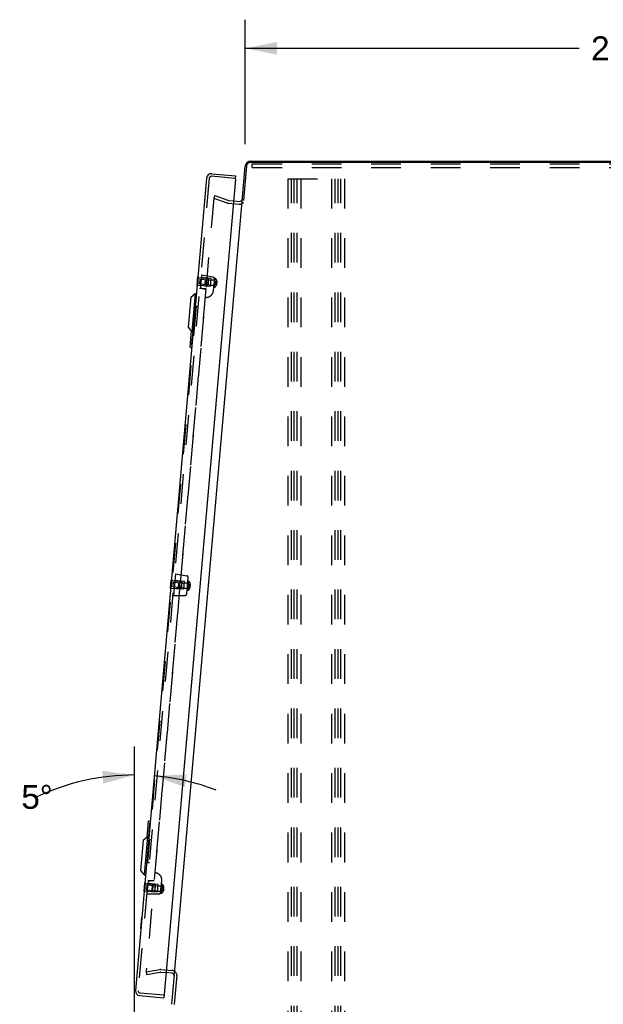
# Model space of a CAD drawing. Header units: inches. Extents: x 0 to 155, y 0 to 100.
# Tile 83 of 102: x 83 to 100, y 18 to 46. Entities that reach past the tile are written whole.
import ezdxf

# ---------------------------------------------------------------- set-up
doc = ezdxf.new("R2010")
doc.units = ezdxf.units.IN
doc.header["$LTSCALE"] = 8.5
doc.header["$MEASUREMENT"] = 0
doc.linetypes.add('HIDDEN', pattern=[0.2, 0.1, -0.1])
doc.layers.get('0').update_dxf_attribs({"linetype": 'CONTINUOUS'})
for name, color, linetype in [('DEFAULT_2', 8, 'HIDDEN'), ('DIMENSIONS', 7, 'CONTINUOUS'), ('FRONT_UPPER_DOOR_ASSEMBLY', 7, 'CONTINUOUS')]:
    doc.layers.add(name, color=color, linetype=linetype)
doc.styles.get("Standard").update_dxf_attribs({"font": 'arial.ttf'})
doc.dimstyles.new('DIMSTYLE_1', dxfattribs={"dimtxt": 0.681818, "dimasz": 0.909091, "dimexe": 0.09, "dimexo": 0.07, "dimgap": 0.0375, "dimtad": 0, "dimtih": 1, "dimtoh": 1, "dimzin": 4, "dimdsep": 46, "dimtxsty": 'Standard', "dimblk": '_FILLED', "dimblk1": '_FILLED', "dimblk2": '_FILLED', "dimcen": 0.09, "dimazin": 1, "dimtfac": 1, "dimtdec": 3, "dimtofl": 0, "dimtmove": 0, "dimatfit": 3, "dimldrblk": '_FILLED', "dimfxl": 0, "dimtolj": 1, "dimtzin": 4, "dimarcsym": 0})
doc.dimstyles.new('DIMSTYLE_3', dxfattribs={"dimtxt": 0.681818, "dimasz": 0.909091, "dimexe": 0.09, "dimexo": 0.07, "dimgap": 0.0375, "dimtad": 0, "dimtih": 1, "dimtoh": 1, "dimdec": 0, "dimzin": 4, "dimdsep": 46, "dimtxsty": 'Standard', "dimblk": '_FILLED', "dimblk1": '_FILLED', "dimblk2": '_FILLED', "dimcen": 0.09, "dimadec": 0, "dimazin": 1, "dimtfac": 1, "dimtdec": 3, "dimtofl": 0, "dimtmove": 0, "dimatfit": 3, "dimldrblk": '_FILLED', "dimfxl": 0, "dimtolj": 1, "dimtzin": 4, "dimarcsym": 0})

# ---------------------------------------------------------------- blocks, each defined once
blk = doc.blocks.new('_FILLED')
at = {"color": 0, "linetype": 'ByBlock'}
blk.add_solid([(0, 0), (-1, 0.2), (-1, -0.2)], dxfattribs=at)
blk = doc.blocks.new('*D3')
at = {"layer": 'DIMENSIONS', "color": 2, "linetype": 'Continuous'}
for p, q in [((89.613, 42.309), (89.613, 45.864)), ((111.765, 42.296), (111.765, 45.864)), ((89.613, 45.046), (99.157, 45.046)), ((111.765, 45.046), (102.221, 45.046))]:
    blk.add_line(p, q, dxfattribs=at)
at = {"layer": 'DIMENSIONS', "color": 2, "linetype": 'Continuous', "xscale": 0.9090909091, "yscale": 0.9090909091, "zscale": 0.9090909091, "rotation": 180}
blk.add_blockref('_FILLED', (89.613, 45.046), dxfattribs=at)
at = {"layer": 'DIMENSIONS', "color": 2, "linetype": 'Continuous', "xscale": 0.9090909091, "yscale": 0.9090909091, "zscale": 0.9090909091}
blk.add_blockref('_FILLED', (111.765, 45.046), dxfattribs=at)
at = {"layer": 'DIMENSIONS', "color": 2, "linetype": 'Continuous', "insert": (100.689, 45.387), "char_height": 0.6818, "width": 2.38256, "attachment_point": 2, "line_spacing_factor": 0.9}
blk.add_mtext('22.15', dxfattribs=at)
blk = doc.blocks.new('*D7')
at = {"layer": 'DIMENSIONS', "color": 2, "linetype": 'Continuous'}
blk.add_line((86.447, 17.483), (86.447, 25.083), dxfattribs=at)
for start, end in [(90, 115.3148), (69.0128, 85)]:
    blk.add_arc((86.447, 17.749), 6.516, start, end, dxfattribs=at)
for points in [[(85.553, 24.02), (86.447, 24.265), (85.527, 24.383)], [(87.941, 24.277), (87.015, 24.24), (87.884, 23.918)]]:
    blk.add_solid(points, dxfattribs=at)
at = {"layer": 'DIMENSIONS', "color": 2, "linetype": 'Continuous', "insert": (83.661, 23.98), "char_height": 0.68182, "width": 0.98429, "attachment_point": 2, "line_spacing_factor": 0.9}
blk.add_mtext('5\\fgdt;{\\fgdt;~}', dxfattribs=at)

msp = doc.modelspace()

# ---------------------------------------------------------------- linework, layer by layer
at = {"color": 3, "linetype": 'Continuous'}
for p, q in [((89.652, 41.687), (89.566, 40.695)), ((111.626, 41.778), (89.752, 41.778)), ((87.593, 18.591), (89.524, 40.662)), ((87.513, 18.598), (87.35, 18.612)), ((87.515, 17.707), (87.589, 18.552))]:
    msp.add_line(p, q, dxfattribs=at)
at = {"color": 7, "linetype": 'Continuous'}
for p, q in [((89.77, 41.817), (111.607, 41.817)), ((89.525, 40.662), (89.613, 41.673)), ((89.281, 40.683), (89.445, 40.669))]:
    msp.add_line(p, q, dxfattribs=at)
for centre, radius, start, end in [((89.77, 41.659), 0.158, 90, 175), ((89.452, 40.749), 0.08, 265, 355)]:
    msp.add_arc(centre, radius, start, end, dxfattribs=at)
at = {"color": 3, "linetype": 'Continuous'}
for centre, radius, start, end in [((89.752, 41.678), 0.1, 90, 175), ((87.506, 18.518), 0.08, 5.4439, 85)]:
    msp.add_arc(centre, radius, start, end, dxfattribs=at)
at = {"layer": 'DEFAULT_2', "color": 8, "linetype": 'HIDDEN'}
for p, q in [((89.814, 41.635), (89.814, 41.739)), ((89.814, 41.739), (111.564, 41.739)), ((89.814, 41.635), (111.564, 41.635)), ((90.827, 41.317), (90.827, 8.317)), ((90.827, 41.317), (92.452, 41.317)), ((90.931, 8.317), (90.931, 41.317)), ((91.015, 8.317), (91.015, 41.317)), ((91.098, 8.317), (91.098, 41.317)), ((91.202, 41.317), (91.202, 8.317)), ((92.077, 41.317), (92.077, 8.317)), ((92.181, 8.317), (92.181, 41.317)), ((92.265, 8.317), (92.265, 41.317)), ((92.348, 8.317), (92.348, 41.317)), ((92.452, 41.317), (92.452, 8.317)), ((88.744, 40.835), (88.718, 40.762)), ((88.744, 40.835), (89.117, 40.7)), ((88.716, 40.756), (86.783, 18.658)), ((88.718, 40.762), (89.09, 40.626)), ((89.123, 40.619), (89.438, 40.591)), ((89.13, 40.697), (89.281, 40.683)), ((86.781, 18.632), (87.171, 18.701)), ((86.781, 18.632), (86.794, 18.556)), ((86.794, 18.556), (87.185, 18.625)), ((87.198, 18.625), (87.35, 18.612)), ((87.205, 18.703), (87.52, 18.675)), ((87.593, 17.7), (87.667, 18.545))]:
    msp.add_line(p, q, dxfattribs=at)
for points in [[(86.783, 18.658), (86.783, 18.656), (86.783, 18.655), (86.783, 18.653), (86.783, 18.652), (86.784, 18.65), (86.785, 18.649), (86.785, 18.648), (86.786, 18.646), (86.787, 18.645), (86.789, 18.644), (86.79, 18.644), (86.791, 18.643), (86.792, 18.642), (86.794, 18.642), (86.795, 18.642), (86.796, 18.641)], [(86.796, 18.641), (86.797, 18.641), (86.798, 18.641), (86.8, 18.642)]]:
    msp.add_lwpolyline(points, dxfattribs=at)
for centre, radius, start, end in [((89.134, 40.748), 0.129, 250, 265), ((89.134, 40.748), 0.051, 250, 265), ((89.452, 40.749), 0.158, 265, 313.9416), ((87.194, 18.574), 0.129, 85, 100), ((87.194, 18.574), 0.051, 85, 100), ((87.506, 18.518), 0.158, 355, 85)]:
    msp.add_arc(centre, radius, start, end, dxfattribs=at)
at = {"layer": 'FRONT_UPPER_DOOR_ASSEMBLY', "color": 3, "linetype": 'Continuous'}
for p, q in [((88.657, 41.46), (89.344, 41.4)), ((88.511, 41.337), (86.478, 18.102)), ((89.336, 41.305), (87.296, 17.99)), ((86.6, 17.956), (87.288, 17.895))]:
    msp.add_line(p, q, dxfattribs=at)
at = {"layer": 'FRONT_UPPER_DOOR_ASSEMBLY', "color": 7, "linetype": 'Continuous'}
for p, q in [((89.338, 41.325), (89.344, 41.4)), ((89.338, 41.325), (89.318, 41.327)), ((88.237, 38.26), (88.259, 38.509)), ((88.248, 38.384), (88.252, 38.384)), ((88.259, 38.509), (88.263, 38.508)), ((88.054, 37.931), (88.182, 38.039)), ((88.182, 38.039), (88.086, 36.941)), ((88.182, 38.039), (88.222, 38.035)), ((88.237, 38.26), (88.241, 38.259)), ((88.054, 37.931), (87.979, 37.069)), ((87.979, 37.069), (88.086, 36.941)), ((88.068, 36.963), (88.028, 36.511)), ((88.112, 36.938), (88.082, 36.591)), ((88.086, 36.941), (88.126, 36.937)), ((88.042, 36.495), (88.087, 36.491)), ((87.479, 29.595), (87.501, 29.844)), ((87.479, 29.595), (87.483, 29.595)), ((87.49, 29.72), (87.494, 29.72)), ((87.501, 29.844), (87.505, 29.844)), ((86.841, 22.939), (86.801, 22.485)), ((86.88, 22.85), (86.849, 22.502)), ((86.857, 22.952), (86.902, 22.948)), ((86.695, 22.397), (86.62, 21.534)), ((86.695, 22.397), (86.823, 22.504)), ((86.823, 22.504), (86.727, 21.406)), ((86.823, 22.504), (86.863, 22.501)), ((86.62, 21.534), (86.727, 21.406)), ((86.727, 21.406), (86.766, 21.403)), ((86.721, 20.931), (86.743, 21.18)), ((86.743, 21.18), (86.747, 21.18)), ((86.721, 20.931), (86.725, 20.931)), ((86.732, 21.055), (86.736, 21.055)), ((86.628, 19.867), (86.657, 20.203)), ((86.657, 20.203), (86.661, 20.202)), ((86.628, 19.867), (86.632, 19.867)), ((87.274, 17.972), (87.294, 17.97)), ((87.294, 17.97), (87.288, 17.895))]:
    msp.add_line(p, q, dxfattribs=at)
at = {"layer": 'FRONT_UPPER_DOOR_ASSEMBLY', "color": 8, "linetype": 'HIDDEN'}
for p, q in [((88.585, 41.331), (86.552, 18.095)), ((89.318, 41.327), (88.65, 41.385)), ((88.252, 38.384), (88.269, 38.382)), ((88.258, 38.258), (88.28, 38.507)), ((88.263, 38.508), (88.28, 38.507)), ((88.278, 38.488), (88.569, 38.463)), ((88.316, 38.448), (88.304, 38.31)), ((88.304, 38.31), (88.705, 38.275)), ((88.316, 38.448), (88.717, 38.412)), ((88.364, 38.562), (88.335, 38.231)), ((88.638, 38.463), (88.358, 38.49)), ((88.69, 38.505), (88.364, 38.562)), ((88.467, 38.31), (88.477, 38.42)), ((88.467, 38.31), (88.48, 38.295)), ((88.477, 38.42), (88.492, 38.432)), ((88.492, 38.432), (88.48, 38.295)), ((88.556, 38.427), (88.543, 38.289)), ((88.55, 38.251), (88.569, 38.463)), ((88.556, 38.427), (88.566, 38.436)), ((88.618, 38.239), (88.638, 38.463)), ((88.635, 38.429), (88.728, 38.421)), ((88.733, 38.473), (88.701, 38.106)), ((88.748, 38.472), (88.725, 38.211)), ((88.733, 38.473), (88.748, 38.472)), ((88.754, 38.386), (88.746, 38.295)), ((88.746, 38.295), (88.788, 38.291)), ((88.748, 38.318), (88.79, 38.314)), ((88.752, 38.363), (88.794, 38.359)), ((88.754, 38.386), (88.796, 38.382)), ((88.799, 38.388), (88.79, 38.285)), ((88.794, 38.359), (88.794, 38.359)), ((88.794, 38.359), (88.794, 38.359)), ((88.795, 38.36), (88.795, 38.36)), ((88.795, 38.36), (88.795, 38.36)), ((88.795, 38.36), (88.795, 38.36)), ((88.796, 38.36), (88.796, 38.36)), ((88.796, 38.36), (88.796, 38.36)), ((88.49, 38.165), (87.008, 21.23)), ((88.241, 38.259), (88.258, 38.258)), ((88.26, 38.277), (88.55, 38.251)), ((88.49, 38.165), (88.31, 38.181)), ((88.618, 38.239), (88.338, 38.261)), ((88.373, 38.181), (88.49, 38.161)), ((88.543, 38.289), (88.553, 38.278)), ((88.621, 38.273), (88.715, 38.265)), ((88.71, 38.212), (88.725, 38.211)), ((88.21, 37.672), (86.818, 21.764)), ((88.21, 37.672), (88.265, 37.667)), ((87.617, 30.022), (87.563, 29.4)), ((87.617, 30.022), (87.943, 29.965)), ((87.943, 29.445), (87.984, 29.911)), ((87.483, 29.595), (87.5, 29.594)), ((87.494, 29.72), (87.511, 29.718)), ((87.5, 29.594), (87.522, 29.843)), ((87.502, 29.612), (87.792, 29.587)), ((87.505, 29.844), (87.522, 29.843)), ((87.52, 29.824), (87.811, 29.798)), ((87.558, 29.783), (87.546, 29.646)), ((87.546, 29.646), (87.947, 29.611)), ((87.558, 29.783), (87.959, 29.748)), ((87.86, 29.575), (87.58, 29.597)), ((87.879, 29.799), (87.6, 29.826)), ((87.709, 29.645), (87.719, 29.755)), ((87.709, 29.645), (87.722, 29.63)), ((87.719, 29.755), (87.734, 29.768)), ((87.734, 29.768), (87.722, 29.63)), ((87.797, 29.762), (87.785, 29.625)), ((87.785, 29.625), (87.795, 29.614)), ((87.792, 29.587), (87.811, 29.798)), ((87.797, 29.762), (87.808, 29.771)), ((87.86, 29.575), (87.879, 29.799)), ((87.863, 29.609), (87.957, 29.601)), ((87.876, 29.764), (87.97, 29.756)), ((87.99, 29.808), (87.967, 29.547)), ((87.975, 29.809), (87.99, 29.808)), ((87.996, 29.721), (87.988, 29.63)), ((87.988, 29.63), (88.03, 29.627)), ((87.99, 29.653), (88.032, 29.65)), ((87.994, 29.699), (88.036, 29.695)), ((87.996, 29.721), (88.038, 29.718)), ((88.041, 29.723), (88.032, 29.621)), ((88.036, 29.695), (88.036, 29.695)), ((88.036, 29.695), (88.036, 29.695)), ((88.037, 29.695), (88.037, 29.695)), ((88.037, 29.695), (88.037, 29.695)), ((88.037, 29.695), (88.037, 29.695)), ((88.038, 29.696), (88.038, 29.696)), ((88.038, 29.696), (88.038, 29.696)), ((88.038, 29.696), (88.038, 29.695)), ((88.038, 29.695), (88.038, 29.695)), ((87.563, 29.4), (87.893, 29.4)), ((87.952, 29.548), (87.967, 29.547)), ((86.818, 21.764), (86.873, 21.759)), ((86.742, 20.929), (86.764, 21.178)), ((86.747, 21.18), (86.764, 21.178)), ((86.762, 21.159), (87.053, 21.134)), ((86.8, 21.119), (86.788, 20.981)), ((86.8, 21.119), (87.201, 21.084)), ((86.815, 20.86), (86.844, 21.192)), ((87.008, 21.23), (86.828, 21.245)), ((87.121, 21.134), (86.842, 21.161)), ((87.009, 21.234), (86.89, 21.234)), ((87.034, 20.923), (87.053, 21.134)), ((87.102, 20.91), (87.121, 21.134)), ((87.194, 20.884), (87.226, 21.251)), ((87.232, 21.143), (87.209, 20.882)), ((87.217, 21.145), (87.232, 21.143)), ((86.725, 20.931), (86.742, 20.929)), ((86.736, 21.055), (86.753, 21.054)), ((86.744, 20.948), (87.034, 20.923)), ((86.788, 20.981), (87.189, 20.946)), ((87.146, 20.86), (86.815, 20.86)), ((87.102, 20.91), (86.822, 20.932)), ((86.951, 20.981), (86.961, 21.091)), ((86.951, 20.981), (86.964, 20.966)), ((86.961, 21.091), (86.976, 21.103)), ((86.976, 21.103), (86.964, 20.966)), ((87.039, 21.098), (87.027, 20.96)), ((87.027, 20.96), (87.037, 20.95)), ((87.039, 21.098), (87.05, 21.107)), ((87.105, 20.945), (87.198, 20.936)), ((87.118, 21.1), (87.212, 21.092)), ((87.194, 20.884), (87.209, 20.882)), ((87.238, 21.057), (87.23, 20.966)), ((87.23, 20.966), (87.272, 20.962)), ((87.232, 20.989), (87.274, 20.985)), ((87.236, 21.034), (87.278, 21.031)), ((87.238, 21.057), (87.28, 21.053)), ((87.282, 21.059), (87.274, 20.956)), ((87.278, 21.031), (87.278, 21.031)), ((87.278, 21.031), (87.278, 21.031)), ((87.279, 21.031), (87.279, 21.031)), ((87.279, 21.031), (87.279, 21.031)), ((87.279, 21.031), (87.279, 21.031)), ((87.28, 21.032), (87.28, 21.032)), ((87.28, 21.031), (87.28, 21.031)), ((87.28, 21.031), (87.28, 21.031)), ((87.274, 17.972), (86.607, 18.03))]:
    msp.add_line(p, q, dxfattribs=at)
for points in [[(88.754, 38.386), (88.753, 38.383), (88.752, 38.381), (88.751, 38.378), (88.75, 38.376), (88.749, 38.374), (88.748, 38.371), (88.747, 38.369), (88.746, 38.366), (88.746, 38.364), (88.745, 38.361), (88.744, 38.359), (88.744, 38.356), (88.743, 38.354), (88.743, 38.351), (88.742, 38.349), (88.742, 38.346), (88.742, 38.344), (88.741, 38.341)], [(88.752, 38.363), (88.751, 38.362), (88.75, 38.361), (88.749, 38.36), (88.748, 38.358), (88.747, 38.357), (88.747, 38.356), (88.746, 38.355), (88.745, 38.354), (88.745, 38.352), (88.744, 38.351), (88.744, 38.35), (88.743, 38.349), (88.743, 38.347), (88.742, 38.346), (88.742, 38.345), (88.742, 38.344), (88.742, 38.342), (88.741, 38.341)], [(88.746, 38.295), (88.746, 38.297), (88.745, 38.3), (88.744, 38.303), (88.744, 38.305), (88.743, 38.308), (88.743, 38.31), (88.742, 38.313), (88.742, 38.316), (88.742, 38.318), (88.741, 38.321), (88.741, 38.323), (88.741, 38.326), (88.741, 38.328), (88.741, 38.331), (88.741, 38.334), (88.741, 38.336), (88.741, 38.339), (88.741, 38.341)], [(88.748, 38.318), (88.747, 38.319), (88.747, 38.32), (88.746, 38.322), (88.745, 38.323), (88.745, 38.324), (88.744, 38.326), (88.744, 38.327), (88.743, 38.328), (88.743, 38.33), (88.742, 38.331), (88.742, 38.332), (88.742, 38.333), (88.742, 38.335), (88.741, 38.336), (88.741, 38.337), (88.741, 38.339), (88.741, 38.34), (88.741, 38.341)], [(88.792, 38.312), (88.792, 38.312), (88.792, 38.313), (88.792, 38.313), (88.792, 38.313), (88.792, 38.313), (88.792, 38.313), (88.792, 38.313), (88.792, 38.313), (88.792, 38.313), (88.792, 38.313), (88.792, 38.313), (88.791, 38.313), (88.791, 38.313), (88.791, 38.313), (88.791, 38.314), (88.791, 38.314), (88.791, 38.314), (88.791, 38.314), (88.791, 38.314), (88.791, 38.314), (88.791, 38.314), (88.79, 38.314), (88.79, 38.314), (88.79, 38.314), (88.79, 38.314), (88.79, 38.314), (88.79, 38.314), (88.79, 38.314)], [(88.794, 38.359), (88.794, 38.359), (88.794, 38.359)], [(88.795, 38.359), (88.794, 38.359), (88.794, 38.359)], [(88.794, 38.359), (88.794, 38.359), (88.794, 38.359)], [(88.796, 38.36), (88.796, 38.36), (88.795, 38.36), (88.795, 38.36), (88.795, 38.36), (88.795, 38.36)], [(88.796, 38.36), (88.795, 38.36), (88.795, 38.36), (88.795, 38.36)], [(88.795, 38.36), (88.795, 38.359), (88.795, 38.359)], [(88.798, 38.385), (88.798, 38.385), (88.798, 38.384), (88.798, 38.384), (88.798, 38.384), (88.798, 38.384), (88.798, 38.384), (88.798, 38.384), (88.798, 38.383), (88.798, 38.383), (88.798, 38.383), (88.798, 38.383), (88.798, 38.383), (88.797, 38.383), (88.797, 38.383), (88.797, 38.383), (88.797, 38.383), (88.797, 38.383), (88.797, 38.382), (88.797, 38.382), (88.797, 38.382), (88.797, 38.382), (88.796, 38.382), (88.796, 38.382), (88.796, 38.382), (88.796, 38.382), (88.796, 38.382), (88.796, 38.382), (88.796, 38.382)], [(88.796, 38.361), (88.796, 38.361), (88.796, 38.36), (88.796, 38.36), (88.796, 38.36)], [(88.796, 38.361), (88.796, 38.36), (88.796, 38.36), (88.796, 38.36), (88.796, 38.36), (88.796, 38.36)], [(88.796, 38.36), (88.796, 38.36), (88.796, 38.36)], [(88.796, 38.36), (88.796, 38.36), (88.796, 38.36)], [(88.79, 38.288), (88.79, 38.288), (88.79, 38.289), (88.79, 38.289), (88.79, 38.289), (88.79, 38.289), (88.79, 38.289), (88.79, 38.289), (88.79, 38.29), (88.79, 38.29), (88.79, 38.29), (88.79, 38.29), (88.789, 38.29), (88.789, 38.29), (88.789, 38.29), (88.789, 38.29), (88.789, 38.291), (88.789, 38.291), (88.789, 38.291), (88.789, 38.291), (88.789, 38.291), (88.789, 38.291), (88.788, 38.291), (88.788, 38.291), (88.788, 38.291), (88.788, 38.291), (88.788, 38.291), (88.788, 38.291), (88.788, 38.291)], [(87.996, 29.721), (87.995, 29.719), (87.994, 29.717), (87.993, 29.714), (87.992, 29.712), (87.991, 29.709), (87.99, 29.707), (87.989, 29.704), (87.988, 29.702), (87.988, 29.699), (87.987, 29.697), (87.986, 29.694), (87.986, 29.692), (87.985, 29.689), (87.985, 29.687), (87.984, 29.684), (87.984, 29.682), (87.984, 29.679), (87.983, 29.677)], [(87.994, 29.699), (87.993, 29.698), (87.992, 29.696), (87.991, 29.695), (87.99, 29.694), (87.989, 29.693), (87.989, 29.692), (87.988, 29.69), (87.987, 29.689), (87.987, 29.688), (87.986, 29.687), (87.986, 29.685), (87.985, 29.684), (87.985, 29.683), (87.984, 29.682), (87.984, 29.68), (87.984, 29.679), (87.984, 29.678), (87.983, 29.677)], [(87.988, 29.63), (87.987, 29.633), (87.987, 29.636), (87.986, 29.638), (87.986, 29.641), (87.985, 29.643), (87.985, 29.646), (87.984, 29.649), (87.984, 29.651), (87.984, 29.654), (87.983, 29.656), (87.983, 29.659), (87.983, 29.661), (87.983, 29.664), (87.983, 29.667), (87.983, 29.669), (87.983, 29.672), (87.983, 29.674), (87.983, 29.677)], [(87.99, 29.653), (87.989, 29.655), (87.989, 29.656), (87.988, 29.657), (87.987, 29.659), (87.987, 29.66), (87.986, 29.661), (87.985, 29.663), (87.985, 29.664), (87.985, 29.665), (87.984, 29.666), (87.984, 29.668), (87.984, 29.669), (87.984, 29.67), (87.983, 29.672), (87.983, 29.673), (87.983, 29.674), (87.983, 29.675), (87.983, 29.677)], [(88.032, 29.624), (88.032, 29.624), (88.032, 29.624), (88.032, 29.624), (88.032, 29.625), (88.032, 29.625), (88.032, 29.625), (88.032, 29.625), (88.032, 29.625), (88.032, 29.625), (88.032, 29.625), (88.031, 29.626), (88.031, 29.626), (88.031, 29.626), (88.031, 29.626), (88.031, 29.626), (88.031, 29.626), (88.031, 29.626), (88.031, 29.626), (88.031, 29.626), (88.031, 29.626), (88.031, 29.627), (88.03, 29.627), (88.03, 29.627), (88.03, 29.627), (88.03, 29.627), (88.03, 29.627), (88.03, 29.627), (88.03, 29.627)], [(88.034, 29.648), (88.034, 29.648), (88.034, 29.648), (88.034, 29.648), (88.034, 29.648), (88.034, 29.648), (88.034, 29.648), (88.034, 29.649), (88.034, 29.649), (88.034, 29.649), (88.034, 29.649), (88.034, 29.649), (88.033, 29.649), (88.033, 29.649), (88.033, 29.649), (88.033, 29.649), (88.033, 29.649), (88.033, 29.649), (88.033, 29.649), (88.033, 29.649), (88.033, 29.649), (88.033, 29.649), (88.032, 29.649), (88.032, 29.649), (88.032, 29.649), (88.032, 29.65), (88.032, 29.65), (88.032, 29.65), (88.032, 29.65)], [(88.036, 29.695), (88.036, 29.695), (88.036, 29.695)], [(88.036, 29.695), (88.036, 29.695), (88.036, 29.695)], [(88.037, 29.695), (88.036, 29.695), (88.036, 29.695)], [(88.038, 29.695), (88.037, 29.695), (88.037, 29.695), (88.037, 29.695), (88.037, 29.695), (88.037, 29.695)], [(88.037, 29.695), (88.037, 29.695), (88.037, 29.695), (88.037, 29.695)], [(88.037, 29.695), (88.037, 29.695), (88.037, 29.695)], [(88.04, 29.72), (88.04, 29.72), (88.04, 29.72), (88.04, 29.72), (88.04, 29.72), (88.04, 29.72), (88.04, 29.719), (88.04, 29.719), (88.04, 29.719), (88.04, 29.719), (88.04, 29.719), (88.04, 29.719), (88.04, 29.719), (88.039, 29.718), (88.039, 29.718), (88.039, 29.718), (88.039, 29.718), (88.039, 29.718), (88.039, 29.718), (88.039, 29.718), (88.039, 29.718), (88.039, 29.718), (88.038, 29.718), (88.038, 29.718), (88.038, 29.718), (88.038, 29.718), (88.038, 29.718), (88.038, 29.718), (88.038, 29.718)], [(88.038, 29.696), (88.038, 29.696), (88.038, 29.696), (88.038, 29.696), (88.038, 29.696), (88.038, 29.696), (88.038, 29.696), (88.038, 29.696), (88.038, 29.696)], [(88.038, 29.696), (88.038, 29.696), (88.038, 29.696), (88.038, 29.696)], [(87.927, 29.413), (87.931, 29.418), (87.938, 29.43), (87.942, 29.444), (87.942, 29.445)], [(87.238, 21.057), (87.237, 21.055), (87.236, 21.052), (87.235, 21.05), (87.234, 21.047), (87.233, 21.045), (87.232, 21.042), (87.231, 21.04), (87.23, 21.037), (87.23, 21.035), (87.229, 21.032), (87.228, 21.03), (87.228, 21.027), (87.227, 21.025), (87.227, 21.022), (87.226, 21.02), (87.226, 21.017), (87.226, 21.015), (87.225, 21.012)], [(87.236, 21.034), (87.235, 21.033), (87.234, 21.032), (87.233, 21.031), (87.232, 21.03), (87.231, 21.028), (87.231, 21.027), (87.23, 21.026), (87.229, 21.025), (87.229, 21.023), (87.228, 21.022), (87.227, 21.021), (87.227, 21.02), (87.227, 21.019), (87.226, 21.017), (87.226, 21.016), (87.226, 21.015), (87.226, 21.014), (87.225, 21.012)], [(87.232, 20.989), (87.231, 20.99), (87.231, 20.991), (87.23, 20.993), (87.229, 20.994), (87.229, 20.995), (87.228, 20.997), (87.227, 20.998), (87.227, 20.999), (87.227, 21.001), (87.226, 21.002), (87.226, 21.003), (87.226, 21.005), (87.226, 21.006), (87.225, 21.007), (87.225, 21.008), (87.225, 21.01), (87.225, 21.011), (87.225, 21.012)], [(87.23, 20.966), (87.229, 20.969), (87.229, 20.971), (87.228, 20.974), (87.228, 20.976), (87.227, 20.979), (87.227, 20.982), (87.226, 20.984), (87.226, 20.987), (87.226, 20.989), (87.225, 20.992), (87.225, 20.994), (87.225, 20.997), (87.225, 21), (87.225, 21.002), (87.225, 21.005), (87.225, 21.007), (87.225, 21.01), (87.225, 21.012)], [(87.274, 20.959), (87.274, 20.96), (87.274, 20.96), (87.274, 20.96), (87.274, 20.96), (87.274, 20.96), (87.274, 20.96), (87.274, 20.961), (87.274, 20.961), (87.274, 20.961), (87.274, 20.961), (87.273, 20.961), (87.273, 20.961), (87.273, 20.961), (87.273, 20.962), (87.273, 20.962), (87.273, 20.962), (87.273, 20.962), (87.273, 20.962), (87.273, 20.962), (87.273, 20.962), (87.272, 20.962), (87.272, 20.962), (87.272, 20.962), (87.272, 20.962), (87.272, 20.962), (87.272, 20.962), (87.272, 20.962), (87.272, 20.962)], [(87.276, 20.984), (87.276, 20.984), (87.276, 20.984), (87.276, 20.984), (87.276, 20.984), (87.276, 20.984), (87.276, 20.984), (87.276, 20.984), (87.276, 20.984), (87.276, 20.984), (87.276, 20.984), (87.275, 20.984), (87.275, 20.985), (87.275, 20.985), (87.275, 20.985), (87.275, 20.985), (87.275, 20.985), (87.275, 20.985), (87.275, 20.985), (87.275, 20.985), (87.275, 20.985), (87.274, 20.985), (87.274, 20.985), (87.274, 20.985), (87.274, 20.985), (87.274, 20.985), (87.274, 20.985), (87.274, 20.985), (87.274, 20.985)], [(87.278, 21.031), (87.278, 21.031), (87.278, 21.031)], [(87.278, 21.031), (87.278, 21.031), (87.278, 21.031)], [(87.278, 21.031), (87.278, 21.031), (87.278, 21.031)], [(87.279, 21.031), (87.279, 21.031), (87.278, 21.031)], [(87.28, 21.031), (87.279, 21.031), (87.279, 21.031), (87.279, 21.031), (87.279, 21.031), (87.279, 21.031)], [(87.279, 21.031), (87.279, 21.031), (87.279, 21.031), (87.279, 21.031)], [(87.282, 21.056), (87.282, 21.056), (87.282, 21.056), (87.282, 21.055), (87.282, 21.055), (87.282, 21.055), (87.282, 21.055), (87.282, 21.055), (87.282, 21.055), (87.282, 21.055), (87.282, 21.054), (87.282, 21.054), (87.281, 21.054), (87.281, 21.054), (87.281, 21.054), (87.281, 21.054), (87.281, 21.054), (87.281, 21.054), (87.281, 21.054), (87.281, 21.054), (87.281, 21.054), (87.28, 21.054), (87.28, 21.053), (87.28, 21.053), (87.28, 21.053), (87.28, 21.053), (87.28, 21.053), (87.28, 21.053), (87.28, 21.053)], [(87.28, 21.032), (87.28, 21.032), (87.28, 21.032), (87.28, 21.031), (87.28, 21.031), (87.28, 21.031), (87.28, 21.031), (87.28, 21.031), (87.28, 21.031)], [(87.28, 21.032), (87.28, 21.032), (87.28, 21.031)], [(87.28, 21.031), (87.28, 21.031), (87.28, 21.031), (87.28, 21.031)]]:
    msp.add_lwpolyline(points, dxfattribs=at)
at = {"layer": 'FRONT_UPPER_DOOR_ASSEMBLY', "color": 7, "linetype": 'Continuous'}
for points in [[(88.082, 36.591), (88.081, 36.585), (88.081, 36.579), (88.08, 36.573), (88.079, 36.567), (88.078, 36.561), (88.077, 36.556)], [(86.881, 22.886), (86.881, 22.88), (86.881, 22.875), (86.881, 22.869), (86.881, 22.862), (86.88, 22.856), (86.88, 22.85)]]:
    msp.add_lwpolyline(points, dxfattribs=at)
at = {"layer": 'FRONT_UPPER_DOOR_ASSEMBLY', "color": 3, "linetype": 'Continuous'}
for centre, radius, start, end in [((88.645, 41.325), 0.135, 85, 175), ((89.316, 41.307), 0.02, 355, 85), ((86.612, 18.09), 0.135, 175, 265), ((87.276, 17.992), 0.02, 265, 355)]:
    msp.add_arc(centre, radius, start, end, dxfattribs=at)
at = {"layer": 'FRONT_UPPER_DOOR_ASSEMBLY', "color": 8, "linetype": 'HIDDEN'}
for centre, radius, start, end in [((88.645, 41.325), 0.06, 85, 175), ((88.681, 38.456), 0.05, 355, 80), ((88.718, 38.422), 0.01, 265, 355), ((88.715, 38.395), 0.0836, 355, 67.1677), ((88.381, 38.227), 0.046, 175, 260), ((88.501, 38.124), 0.2, 260.6988, 355), ((88.705, 38.265), 0.01, 355, 85), ((88.706, 38.293), 0.0836, 282.8323, 355), ((87.934, 29.916), 0.05, 355, 80), ((87.946, 29.601), 0.01, 355, 85), ((87.96, 29.758), 0.01, 265, 355), ((87.948, 29.628), 0.0836, 282.8323, 355), ((87.957, 29.731), 0.0836, 355, 67.1677), ((87.893, 29.45), 0.05, 270, 355), ((87.027, 21.268), 0.2, 355, 89.3012), ((86.89, 21.188), 0.046, 90, 175), ((87.199, 21.066), 0.0836, 355, 67.1677), ((87.146, 20.91), 0.05, 270, 355), ((87.188, 20.936), 0.01, 355, 85), ((87.202, 21.094), 0.01, 265, 355), ((87.19, 20.964), 0.0836, 282.8323, 355), ((86.612, 18.09), 0.06, 175, 265)]:
    msp.add_arc(centre, radius, start, end, dxfattribs=at)
at = {"layer": 'FRONT_UPPER_DOOR_ASSEMBLY', "color": 7, "linetype": 'Continuous'}
for centre, start, end in [((88.043, 36.51), 175, 265), ((88.073, 36.507), 265, 355), ((86.856, 22.937), 85, 175), ((86.885, 22.935), 355, 85)]:
    msp.add_arc(centre, 0.015, start, end, dxfattribs=at)

# ---------------------------------------------------------------- dimensions: what is measured, and where the dimension line sits
at = {"layer": 'DIMENSIONS', "color": 2, "linetype": 'Continuous'}
dim = msp.add_linear_dim(base=(89.613, 45.046), p1=(111.765, 42.226), p2=(89.613, 42.239), angle=180, dimstyle='DIMSTYLE_1', dxfattribs=at)
dim.commit()
dim.dimension.update_dxf_attribs({"geometry": '*D3', "text_midpoint": (100.682, 45.042), "dimtype": 160})
dim = msp.add_angular_dim_2l(base=(86.731, 24.258), line1=((87.003, 24.105), (87.009, 24.17)), line2=((86.447, 17.348), (86.447, 17.413)), dimstyle='DIMSTYLE_3', dxfattribs=at)
dim.commit()
dim.dimension.update_dxf_attribs({"geometry": '*D7', "text_midpoint": (83.661, 23.639), "dimtype": 162})

doc.saveas('drawing.dxf')
